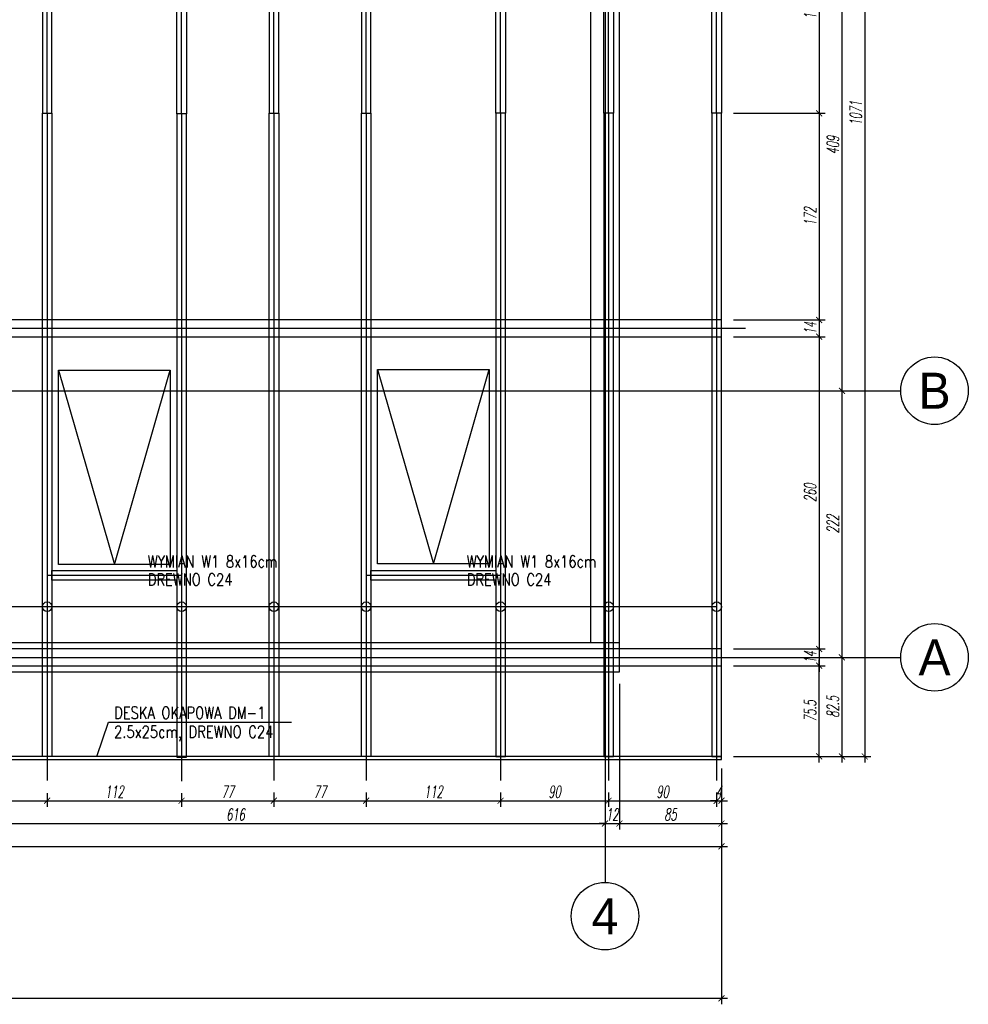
# Model space of a CAD drawing. Header units: millimetres. Extents: x -66901 to 936319, y -323998 to 488548.
# Tile 82 of 84: x 559112 to 567015, y 470682 to 478881. Entities that reach past the tile are written whole.
import ezdxf
from ezdxf.enums import TextEntityAlignment as Align
from ezdxf.lldxf.tags import DXFTag

# ---------------------------------------------------------------- set-up
doc = ezdxf.new("R2010")
doc.units = ezdxf.units.MM
doc.header["$LTSCALE"] = 5
doc.header["$MEASUREMENT"] = 0
for name, color, linetype in [('K-DREWNO', 15, 'Continuous'), ('k-kleszcze', 41, 'DASHED2'), ('K-OSIE', 1, 'CENTER'), ('K-WYMIARY', 254, 'Continuous'), ('N-20', 254, 'Continuous'), ('N-25', 71, 'Continuous'), ('N-50', 4, 'Continuous'), ('POMOCNICZE', 8, 'DASHED2'), ('S-25', 71, 'Continuous')]:
    doc.layers.add(name, color=color, linetype=linetype)
doc.styles.add('GENERATED_STYLE_3', font='txt')
doc.styles.add('ROMANS', font='romans.shx', dxfattribs={"width": 0.8, "oblique": 10})
doc.styles.add('WYMIARY', font='romans.shx', dxfattribs={"width": 0.6, "oblique": 10})
tags = doc.linetypes.add('CENTER', pattern=[2, 1.25, -0.25, 0.25, -0.25]).pattern_tags.tags
tags[10:11] = [DXFTag(74, 4), DXFTag(75, 0), DXFTag(340, '0'), DXFTag(46, 1.0), DXFTag(50, 0.0), DXFTag(44, 0.0), DXFTag(45, 0.0)]
tags[8:9] = [DXFTag(74, 4), DXFTag(75, 0), DXFTag(340, '0'), DXFTag(46, 1.0), DXFTag(50, 0.0), DXFTag(44, 0.0), DXFTag(45, 0.0)]
tags[6:7] = [DXFTag(74, 4), DXFTag(75, 0), DXFTag(340, '0'), DXFTag(46, 1.0), DXFTag(50, 0.0), DXFTag(44, 0.0), DXFTag(45, 0.0)]
tags[4:5] = [DXFTag(74, 4), DXFTag(75, 0), DXFTag(340, '0'), DXFTag(46, 1.0), DXFTag(50, 0.0), DXFTag(44, 0.0), DXFTag(45, 0.0)]
tags = doc.linetypes.add('DASHED2', pattern=[0.375, 0.25, -0.125]).pattern_tags.tags
tags[6:7] = [DXFTag(74, 4), DXFTag(75, 0), DXFTag(340, '0'), DXFTag(46, 1.0), DXFTag(50, 0.0), DXFTag(44, 0.0), DXFTag(45, 0.0)]
tags[4:5] = [DXFTag(74, 4), DXFTag(75, 0), DXFTag(340, '0'), DXFTag(46, 1.0), DXFTag(50, 0.0), DXFTag(44, 0.0), DXFTag(45, 0.0)]
doc.dimstyles.new('CM50', dxfattribs={"dimscale": 50, "dimtxt": 2, "dimasz": 1, "dimexe": 1, "dimexo": 2, "dimgap": 0.5, "dimtad": 1, "dimlfac": 0.1, "dimrnd": 0.5, "dimdsep": 46, "dimtxsty": 'WYMIARY', "dimblk": 'ARCHTICK', "dimcen": 0, "dimdle": 1, "dimclrd": 253, "dimclre": 251, "dimclrt": 30, "dimaunit": 1, "dimadec": 0, "dimazin": 0, "dimtfac": 1, "dimtix": 1, "dimtmove": 0, "dimatfit": 3, "dimldrblk": 'ARCHTICK', "dimfxl": 1, "dimtvp": 0.4, "dimtolj": 1, "dimarcsym": 0})

# ---------------------------------------------------------------- blocks, each defined once
blk = doc.blocks.new('_ArchTick')
at = {"color": 0, "linetype": 'ByBlock', "const_width": 0.15}
blk.add_lwpolyline([(-0.5, -0.5), (0.5, 0.5)], dxfattribs=at)
blk = doc.blocks.new('*D8')
at = {"layer": 'Defpoints', "color": 0, "transparency": 16777216}
for p in [(564957.9, 473501.5), (565772, 473501.5), (564957.9, 472746.5)]:
    blk.add_point(p, dxfattribs=at)
at = {"layer": 'K-WYMIARY', "color": 253, "lineweight": -2, "transparency": 16777216}
blk.add_line((565772, 472696.5), (565772, 473551.5), dxfattribs=at)
at = {"layer": 'K-WYMIARY', "color": 251, "lineweight": -2, "transparency": 16777216}
for p, q in [((565057.9, 473501.5), (565822, 473501.5)), ((565057.9, 472746.5), (565822, 472746.5))]:
    blk.add_line(p, q, dxfattribs=at)
at = {"layer": 'K-WYMIARY', "color": 253, "lineweight": -2, "transparency": 16777216, "xscale": 50, "yscale": 50, "zscale": 50}
for p, rotation in [((565772, 473501.5), 90), ((565772, 472746.5), 270)]:
    blk.add_blockref('_ArchTick', p, dxfattribs=dict(at, rotation=rotation))
at = {"layer": 'K-WYMIARY', "color": 30, "transparency": 16777216, "insert": (565697, 473124), "char_height": 100, "attachment_point": 5, "rotation": 90, "style": 'WYMIARY'}
blk.add_mtext('\\A1;75.5', dxfattribs=at)
blk = doc.blocks.new('*D11')
at = {"layer": 'Defpoints', "color": 0, "transparency": 16777216}
for p in [(565857.5, 479881.5), (565831, 475791.5), (565962, 475791.5)]:
    blk.add_point(p, dxfattribs=at)
at = {"layer": 'K-WYMIARY', "color": 251, "lineweight": -2, "transparency": 16777216}
for p, q in [((565957.5, 479881.5), (566012, 479881.5)), ((565931, 475791.5), (566012, 475791.5))]:
    blk.add_line(p, q, dxfattribs=at)
at = {"layer": 'K-WYMIARY', "color": 253, "lineweight": -2, "transparency": 16777216}
blk.add_line((565962, 479931.5), (565962, 475741.5), dxfattribs=at)
at = {"layer": 'K-WYMIARY', "color": 253, "lineweight": -2, "transparency": 16777216, "xscale": 50, "yscale": 50, "zscale": 50}
for p, rotation in [((565962, 479881.5), 90), ((565962, 475791.5), 270)]:
    blk.add_blockref('_ArchTick', p, dxfattribs=dict(at, rotation=rotation))
at = {"layer": 'K-WYMIARY', "color": 30, "transparency": 16777216, "insert": (565887, 477836.5), "char_height": 100, "attachment_point": 5, "rotation": 90, "style": 'WYMIARY'}
blk.add_mtext('\\A1;409', dxfattribs=at)
blk = doc.blocks.new('*D12')
at = {"layer": 'Defpoints', "color": 0, "transparency": 16777216}
for p in [(565831, 475791.5), (565852.5, 473571.5), (565962, 473571.5)]:
    blk.add_point(p, dxfattribs=at)
at = {"layer": 'K-WYMIARY', "color": 251, "lineweight": -2, "transparency": 16777216}
for p, q in [((565931, 475791.5), (566012, 475791.5)), ((565952.5, 473571.5), (566012, 473571.5))]:
    blk.add_line(p, q, dxfattribs=at)
at = {"layer": 'K-WYMIARY', "color": 253, "lineweight": -2, "transparency": 16777216}
blk.add_line((565962, 475841.5), (565962, 473521.5), dxfattribs=at)
at = {"layer": 'K-WYMIARY', "color": 253, "lineweight": -2, "transparency": 16777216, "xscale": 50, "yscale": 50, "zscale": 50}
for p, rotation in [((565962, 475791.5), 90), ((565962, 473571.5), 270)]:
    blk.add_blockref('_ArchTick', p, dxfattribs=dict(at, rotation=rotation))
at = {"layer": 'K-WYMIARY', "color": 30, "transparency": 16777216, "insert": (565887, 474681.5), "char_height": 100, "attachment_point": 5, "rotation": 90, "style": 'WYMIARY'}
blk.add_mtext('\\A1;222', dxfattribs=at)
blk = doc.blocks.new('*D13')
at = {"layer": 'Defpoints', "color": 0, "transparency": 16777216}
for p in [(565852.5, 473571.5), (564957.9, 472746.5), (565962, 472746.5)]:
    blk.add_point(p, dxfattribs=at)
at = {"layer": 'K-WYMIARY', "color": 251, "lineweight": -2, "transparency": 16777216}
for p, q in [((565952.5, 473571.5), (566012, 473571.5)), ((565057.9, 472746.5), (566012, 472746.5))]:
    blk.add_line(p, q, dxfattribs=at)
at = {"layer": 'K-WYMIARY', "color": 253, "lineweight": -2, "transparency": 16777216}
blk.add_line((565962, 473621.5), (565962, 472696.5), dxfattribs=at)
at = {"layer": 'K-WYMIARY', "color": 253, "lineweight": -2, "transparency": 16777216, "xscale": 50, "yscale": 50, "zscale": 50}
for p, rotation in [((565962, 473571.5), 90), ((565962, 472746.5), 270)]:
    blk.add_blockref('_ArchTick', p, dxfattribs=dict(at, rotation=rotation))
at = {"layer": 'K-WYMIARY', "color": 30, "transparency": 16777216, "insert": (565887, 473159), "char_height": 100, "attachment_point": 5, "rotation": 90, "style": 'WYMIARY'}
blk.add_mtext('\\A1;82.5', dxfattribs=at)
blk = doc.blocks.new('*D14')
at = {"layer": 'Defpoints', "color": 0, "transparency": 16777216}
for p in [(564957.9, 483456.5), (564957.9, 472746.5), (566152, 472746.5)]:
    blk.add_point(p, dxfattribs=at)
at = {"layer": 'K-WYMIARY', "color": 253, "lineweight": -2, "transparency": 16777216}
blk.add_line((566152, 483506.5), (566152, 472696.5), dxfattribs=at)
at = {"layer": 'K-WYMIARY', "color": 251, "lineweight": -2, "transparency": 16777216}
for p, q in [((565057.9, 483456.5), (566202, 483456.5)), ((565057.9, 472746.5), (566202, 472746.5))]:
    blk.add_line(p, q, dxfattribs=at)
at = {"layer": 'K-WYMIARY', "color": 253, "lineweight": -2, "transparency": 16777216, "xscale": 50, "yscale": 50, "zscale": 50}
for p, rotation in [((566152, 483456.5), 90), ((566152, 472746.5), 270)]:
    blk.add_blockref('_ArchTick', p, dxfattribs=dict(at, rotation=rotation))
at = {"layer": 'K-WYMIARY', "color": 30, "transparency": 16777216, "insert": (566077, 478101.5), "char_height": 100, "attachment_point": 5, "rotation": 90, "style": 'WYMIARY'}
blk.add_mtext('\\A1;1071', dxfattribs=at)
blk = doc.blocks.new('*D18')
at = {"layer": 'Defpoints', "color": 0, "transparency": 16777216}
for p in [(557829.9, 472690.5), (563987.9, 472276), (563987.9, 472187.5)]:
    blk.add_point(p, dxfattribs=at)
at = {"layer": 'K-WYMIARY', "color": 251, "lineweight": -2, "transparency": 16777216}
for p, q in [((557829.9, 472590.5), (557829.9, 472137.5)), ((563987.9, 472176), (563987.9, 472137.5))]:
    blk.add_line(p, q, dxfattribs=at)
at = {"layer": 'K-WYMIARY', "color": 253, "lineweight": -2, "transparency": 16777216}
blk.add_line((557779.9, 472187.5), (564037.9, 472187.5), dxfattribs=at)
at = {"layer": 'K-WYMIARY', "color": 253, "lineweight": -2, "transparency": 16777216, "xscale": 50, "yscale": 50, "zscale": 50, "rotation": 180}
blk.add_blockref('_ArchTick', (557829.9, 472187.5), dxfattribs=at)
at = {"layer": 'K-WYMIARY', "color": 253, "lineweight": -2, "transparency": 16777216, "xscale": 50, "yscale": 50, "zscale": 50}
blk.add_blockref('_ArchTick', (563987.9, 472187.5), dxfattribs=at)
at = {"layer": 'K-WYMIARY', "color": 30, "transparency": 16777216, "insert": (560908.9, 472262.5), "char_height": 100, "attachment_point": 5, "style": 'WYMIARY'}
blk.add_mtext('\\A1;616', dxfattribs=at)
blk = doc.blocks.new('*D19')
at = {"layer": 'Defpoints', "color": 0, "transparency": 16777216}
for p in [(564107.9, 473451.5), (563987.9, 472276), (564107.9, 472187.5)]:
    blk.add_point(p, dxfattribs=at)
at = {"layer": 'K-WYMIARY', "color": 251, "lineweight": -2, "transparency": 16777216}
for p, q in [((564107.9, 473351.5), (564107.9, 472137.5)), ((563987.9, 472176), (563987.9, 472137.5))]:
    blk.add_line(p, q, dxfattribs=at)
at = {"layer": 'K-WYMIARY', "color": 253, "lineweight": -2, "transparency": 16777216}
for p, q in [((563987.9, 472187.5), (563937.9, 472187.5)), ((563987.9, 472187.5), (564107.9, 472187.5)), ((564107.9, 472187.5), (564157.9, 472187.5))]:
    blk.add_line(p, q, dxfattribs=at)
at = {"layer": 'K-WYMIARY', "color": 253, "lineweight": -2, "transparency": 16777216, "xscale": 50, "yscale": 50, "zscale": 50}
blk.add_blockref('_ArchTick', (563987.9, 472187.5), dxfattribs=at)
at = {"layer": 'K-WYMIARY', "color": 253, "lineweight": -2, "transparency": 16777216, "xscale": 50, "yscale": 50, "zscale": 50, "rotation": 180}
blk.add_blockref('_ArchTick', (564107.9, 472187.5), dxfattribs=at)
at = {"layer": 'K-WYMIARY', "color": 30, "transparency": 16777216, "insert": (564047.9, 472262.5), "char_height": 100, "attachment_point": 5, "style": 'WYMIARY'}
blk.add_mtext('\\A1;12', dxfattribs=at)
blk = doc.blocks.new('*D20')
at = {"layer": 'Defpoints', "color": 0, "transparency": 16777216}
for p in [(546807.9, 473451.5), (564957.9, 472746.5), (564957.9, 471997.5)]:
    blk.add_point(p, dxfattribs=at)
at = {"layer": 'K-WYMIARY', "color": 251, "lineweight": -2, "transparency": 16777216}
for p, q in [((546807.9, 473351.5), (546807.9, 471947.5)), ((564957.9, 472646.5), (564957.9, 471947.5))]:
    blk.add_line(p, q, dxfattribs=at)
at = {"layer": 'K-WYMIARY', "color": 253, "lineweight": -2, "transparency": 16777216}
blk.add_line((546757.9, 471997.5), (565007.9, 471997.5), dxfattribs=at)
at = {"layer": 'K-WYMIARY', "color": 253, "lineweight": -2, "transparency": 16777216, "xscale": 50, "yscale": 50, "zscale": 50, "rotation": 180}
blk.add_blockref('_ArchTick', (546807.9, 471997.5), dxfattribs=at)
at = {"layer": 'K-WYMIARY', "color": 253, "lineweight": -2, "transparency": 16777216, "xscale": 50, "yscale": 50, "zscale": 50}
blk.add_blockref('_ArchTick', (564957.9, 471997.5), dxfattribs=at)
at = {"layer": 'K-WYMIARY', "color": 30, "transparency": 16777216, "insert": (555882.9, 472072.5), "char_height": 100, "attachment_point": 5, "style": 'WYMIARY'}
blk.add_mtext('\\A1;1815', dxfattribs=at)
blk = doc.blocks.new('*D29')
at = {"layer": 'Defpoints', "color": 0, "transparency": 16777216}
for p in [(564107.9, 473451.5), (564957.9, 472746.5), (564957.9, 472187.5)]:
    blk.add_point(p, dxfattribs=at)
at = {"layer": 'K-WYMIARY', "color": 251, "lineweight": -2, "transparency": 16777216}
for p, q in [((564107.9, 473351.5), (564107.9, 472137.5)), ((564957.9, 472646.5), (564957.9, 472137.5))]:
    blk.add_line(p, q, dxfattribs=at)
at = {"layer": 'K-WYMIARY', "color": 253, "lineweight": -2, "transparency": 16777216}
blk.add_line((564057.9, 472187.5), (565007.9, 472187.5), dxfattribs=at)
at = {"layer": 'K-WYMIARY', "color": 253, "lineweight": -2, "transparency": 16777216, "xscale": 50, "yscale": 50, "zscale": 50, "rotation": 180}
blk.add_blockref('_ArchTick', (564107.9, 472187.5), dxfattribs=at)
at = {"layer": 'K-WYMIARY', "color": 253, "lineweight": -2, "transparency": 16777216, "xscale": 50, "yscale": 50, "zscale": 50}
blk.add_blockref('_ArchTick', (564957.9, 472187.5), dxfattribs=at)
at = {"layer": 'K-WYMIARY', "color": 30, "transparency": 16777216, "insert": (564532.9, 472262.5), "char_height": 100, "attachment_point": 5, "style": 'WYMIARY'}
blk.add_mtext('\\A1;85', dxfattribs=at)
blk = doc.blocks.new('*D57')
at = {"layer": 'Defpoints', "color": 0, "transparency": 16777216}
for p in [(558399.9, 472541), (559340.6, 472541), (559340.6, 472377.5)]:
    blk.add_point(p, dxfattribs=at)
at = {"layer": 'K-WYMIARY', "color": 251, "lineweight": -2, "transparency": 16777216}
for p, q in [((558399.9, 472441), (558399.9, 472327.5)), ((559340.6, 472441), (559340.6, 472327.5))]:
    blk.add_line(p, q, dxfattribs=at)
at = {"layer": 'K-WYMIARY', "color": 253, "lineweight": -2, "transparency": 16777216}
blk.add_line((558349.9, 472377.5), (559390.6, 472377.5), dxfattribs=at)
at = {"layer": 'K-WYMIARY', "color": 253, "lineweight": -2, "transparency": 16777216, "xscale": 50, "yscale": 50, "zscale": 50, "rotation": 180}
blk.add_blockref('_ArchTick', (558399.9, 472377.5), dxfattribs=at)
at = {"layer": 'K-WYMIARY', "color": 253, "lineweight": -2, "transparency": 16777216, "xscale": 50, "yscale": 50, "zscale": 50}
blk.add_blockref('_ArchTick', (559340.6, 472377.5), dxfattribs=at)
at = {"layer": 'K-WYMIARY', "color": 30, "transparency": 16777216, "insert": (558870.2, 472452.5), "char_height": 100, "attachment_point": 5, "style": 'WYMIARY'}
blk.add_mtext('\\A1;94', dxfattribs=at)
blk = doc.blocks.new('*D58')
at = {"layer": 'Defpoints', "color": 0, "transparency": 16777216}
for p in [(559340.6, 472541), (560460.5, 472541), (560460.5, 472377.5)]:
    blk.add_point(p, dxfattribs=at)
at = {"layer": 'K-WYMIARY', "color": 251, "lineweight": -2, "transparency": 16777216}
for p, q in [((559340.6, 472441), (559340.6, 472327.5)), ((560460.5, 472441), (560460.5, 472327.5))]:
    blk.add_line(p, q, dxfattribs=at)
at = {"layer": 'K-WYMIARY', "color": 253, "lineweight": -2, "transparency": 16777216}
blk.add_line((559290.6, 472377.5), (560510.5, 472377.5), dxfattribs=at)
at = {"layer": 'K-WYMIARY', "color": 253, "lineweight": -2, "transparency": 16777216, "xscale": 50, "yscale": 50, "zscale": 50, "rotation": 180}
blk.add_blockref('_ArchTick', (559340.6, 472377.5), dxfattribs=at)
at = {"layer": 'K-WYMIARY', "color": 253, "lineweight": -2, "transparency": 16777216, "xscale": 50, "yscale": 50, "zscale": 50}
blk.add_blockref('_ArchTick', (560460.5, 472377.5), dxfattribs=at)
at = {"layer": 'K-WYMIARY', "color": 30, "transparency": 16777216, "insert": (559900.5, 472452.5), "char_height": 100, "attachment_point": 5, "style": 'WYMIARY'}
blk.add_mtext('\\A1;112', dxfattribs=at)
blk = doc.blocks.new('*D59')
at = {"layer": 'Defpoints', "color": 0, "transparency": 16777216}
for p in [(560460.5, 472541), (561229.2, 472546.5), (561229.2, 472377.5)]:
    blk.add_point(p, dxfattribs=at)
at = {"layer": 'K-WYMIARY', "color": 251, "lineweight": -2, "transparency": 16777216}
for p, q in [((560460.5, 472441), (560460.5, 472327.5)), ((561229.2, 472446.5), (561229.2, 472327.5))]:
    blk.add_line(p, q, dxfattribs=at)
at = {"layer": 'K-WYMIARY', "color": 253, "lineweight": -2, "transparency": 16777216}
blk.add_line((560410.5, 472377.5), (561279.2, 472377.5), dxfattribs=at)
at = {"layer": 'K-WYMIARY', "color": 253, "lineweight": -2, "transparency": 16777216, "xscale": 50, "yscale": 50, "zscale": 50, "rotation": 180}
blk.add_blockref('_ArchTick', (560460.5, 472377.5), dxfattribs=at)
at = {"layer": 'K-WYMIARY', "color": 253, "lineweight": -2, "transparency": 16777216, "xscale": 50, "yscale": 50, "zscale": 50}
blk.add_blockref('_ArchTick', (561229.2, 472377.5), dxfattribs=at)
at = {"layer": 'K-WYMIARY', "color": 30, "transparency": 16777216, "insert": (560844.9, 472452.5), "char_height": 100, "attachment_point": 5, "style": 'WYMIARY'}
blk.add_mtext('\\A1;77', dxfattribs=at)
blk = doc.blocks.new('*D60')
at = {"layer": 'Defpoints', "color": 0, "transparency": 16777216}
for p in [(561229.2, 472546.5), (561998, 472546.5), (561998, 472377.5)]:
    blk.add_point(p, dxfattribs=at)
at = {"layer": 'K-WYMIARY', "color": 251, "lineweight": -2, "transparency": 16777216}
for p, q in [((561229.2, 472446.5), (561229.2, 472327.5)), ((561998, 472446.5), (561998, 472327.5))]:
    blk.add_line(p, q, dxfattribs=at)
at = {"layer": 'K-WYMIARY', "color": 253, "lineweight": -2, "transparency": 16777216}
blk.add_line((561179.2, 472377.5), (562048, 472377.5), dxfattribs=at)
at = {"layer": 'K-WYMIARY', "color": 253, "lineweight": -2, "transparency": 16777216, "xscale": 50, "yscale": 50, "zscale": 50, "rotation": 180}
blk.add_blockref('_ArchTick', (561229.2, 472377.5), dxfattribs=at)
at = {"layer": 'K-WYMIARY', "color": 253, "lineweight": -2, "transparency": 16777216, "xscale": 50, "yscale": 50, "zscale": 50}
blk.add_blockref('_ArchTick', (561998, 472377.5), dxfattribs=at)
at = {"layer": 'K-WYMIARY', "color": 30, "transparency": 16777216, "insert": (561613.6, 472452.5), "char_height": 100, "attachment_point": 5, "style": 'WYMIARY'}
blk.add_mtext('\\A1;77', dxfattribs=at)
blk = doc.blocks.new('*D61')
at = {"layer": 'Defpoints', "color": 0, "transparency": 16777216}
for p in [(561998, 472546.5), (563117.9, 472546.5), (563117.9, 472377.5)]:
    blk.add_point(p, dxfattribs=at)
at = {"layer": 'K-WYMIARY', "color": 251, "lineweight": -2, "transparency": 16777216}
for p, q in [((561998, 472446.5), (561998, 472327.5)), ((563117.9, 472446.5), (563117.9, 472327.5))]:
    blk.add_line(p, q, dxfattribs=at)
at = {"layer": 'K-WYMIARY', "color": 253, "lineweight": -2, "transparency": 16777216}
blk.add_line((561948, 472377.5), (563167.9, 472377.5), dxfattribs=at)
at = {"layer": 'K-WYMIARY', "color": 253, "lineweight": -2, "transparency": 16777216, "xscale": 50, "yscale": 50, "zscale": 50, "rotation": 180}
blk.add_blockref('_ArchTick', (561998, 472377.5), dxfattribs=at)
at = {"layer": 'K-WYMIARY', "color": 253, "lineweight": -2, "transparency": 16777216, "xscale": 50, "yscale": 50, "zscale": 50}
blk.add_blockref('_ArchTick', (563117.9, 472377.5), dxfattribs=at)
at = {"layer": 'K-WYMIARY', "color": 30, "transparency": 16777216, "insert": (562558, 472452.5), "char_height": 100, "attachment_point": 5, "style": 'WYMIARY'}
blk.add_mtext('\\A1;112', dxfattribs=at)
blk = doc.blocks.new('*D62')
at = {"layer": 'Defpoints', "color": 0, "transparency": 16777216}
for p in [(563117.9, 472546.5), (564017.9, 472546.5), (564017.9, 472377.5)]:
    blk.add_point(p, dxfattribs=at)
at = {"layer": 'K-WYMIARY', "color": 251, "lineweight": -2, "transparency": 16777216}
for p, q in [((563117.9, 472446.5), (563117.9, 472327.5)), ((564017.9, 472446.5), (564017.9, 472327.5))]:
    blk.add_line(p, q, dxfattribs=at)
at = {"layer": 'K-WYMIARY', "color": 253, "lineweight": -2, "transparency": 16777216}
blk.add_line((563067.9, 472377.5), (564067.9, 472377.5), dxfattribs=at)
at = {"layer": 'K-WYMIARY', "color": 253, "lineweight": -2, "transparency": 16777216, "xscale": 50, "yscale": 50, "zscale": 50, "rotation": 180}
blk.add_blockref('_ArchTick', (563117.9, 472377.5), dxfattribs=at)
at = {"layer": 'K-WYMIARY', "color": 253, "lineweight": -2, "transparency": 16777216, "xscale": 50, "yscale": 50, "zscale": 50}
blk.add_blockref('_ArchTick', (564017.9, 472377.5), dxfattribs=at)
at = {"layer": 'K-WYMIARY', "color": 30, "transparency": 16777216, "insert": (563567.9, 472452.5), "char_height": 100, "attachment_point": 5, "style": 'WYMIARY'}
blk.add_mtext('\\A1;90', dxfattribs=at)
blk = doc.blocks.new('*D63')
at = {"layer": 'Defpoints', "color": 0, "transparency": 16777216}
for p in [(564017.9, 472546.5), (564917.9, 472546.5), (564917.9, 472377.5)]:
    blk.add_point(p, dxfattribs=at)
at = {"layer": 'K-WYMIARY', "color": 251, "lineweight": -2, "transparency": 16777216}
for p, q in [((564017.9, 472446.5), (564017.9, 472327.5)), ((564917.9, 472446.5), (564917.9, 472327.5))]:
    blk.add_line(p, q, dxfattribs=at)
at = {"layer": 'K-WYMIARY', "color": 253, "lineweight": -2, "transparency": 16777216}
blk.add_line((563967.9, 472377.5), (564967.9, 472377.5), dxfattribs=at)
at = {"layer": 'K-WYMIARY', "color": 253, "lineweight": -2, "transparency": 16777216, "xscale": 50, "yscale": 50, "zscale": 50, "rotation": 180}
blk.add_blockref('_ArchTick', (564017.9, 472377.5), dxfattribs=at)
at = {"layer": 'K-WYMIARY', "color": 253, "lineweight": -2, "transparency": 16777216, "xscale": 50, "yscale": 50, "zscale": 50}
blk.add_blockref('_ArchTick', (564917.9, 472377.5), dxfattribs=at)
at = {"layer": 'K-WYMIARY', "color": 30, "transparency": 16777216, "insert": (564467.9, 472452.5), "char_height": 100, "attachment_point": 5, "style": 'WYMIARY'}
blk.add_mtext('\\A1;90', dxfattribs=at)
blk = doc.blocks.new('*D64')
at = {"layer": 'Defpoints', "color": 0, "transparency": 16777216}
for p in [(564957.9, 472746.5), (564917.9, 472546.5), (564957.9, 472377.5)]:
    blk.add_point(p, dxfattribs=at)
at = {"layer": 'K-WYMIARY', "color": 251, "lineweight": -2, "transparency": 16777216}
for p, q in [((564957.9, 472646.5), (564957.9, 472327.5)), ((564917.9, 472446.5), (564917.9, 472327.5))]:
    blk.add_line(p, q, dxfattribs=at)
at = {"layer": 'K-WYMIARY', "color": 253, "lineweight": -2, "transparency": 16777216}
for p, q in [((564917.9, 472377.5), (564867.9, 472377.5)), ((564917.9, 472377.5), (564957.9, 472377.5)), ((564957.9, 472377.5), (565007.9, 472377.5))]:
    blk.add_line(p, q, dxfattribs=at)
at = {"layer": 'K-WYMIARY', "color": 253, "lineweight": -2, "transparency": 16777216, "xscale": 50, "yscale": 50, "zscale": 50}
blk.add_blockref('_ArchTick', (564917.9, 472377.5), dxfattribs=at)
at = {"layer": 'K-WYMIARY', "color": 253, "lineweight": -2, "transparency": 16777216, "xscale": 50, "yscale": 50, "zscale": 50, "rotation": 180}
blk.add_blockref('_ArchTick', (564957.9, 472377.5), dxfattribs=at)
at = {"layer": 'K-WYMIARY', "color": 30, "transparency": 16777216, "insert": (564937.9, 472452.5), "char_height": 100, "attachment_point": 5, "style": 'WYMIARY'}
blk.add_mtext('\\A1;4', dxfattribs=at)
blk = doc.blocks.new('*D67')
at = {"layer": 'Defpoints', "color": 0, "transparency": 16777216}
for p in [(564957.9, 479821.5), (564957.9, 478101.5), (565772, 478101.5)]:
    blk.add_point(p, dxfattribs=at)
at = {"layer": 'K-WYMIARY', "color": 253, "lineweight": -2, "transparency": 16777216}
blk.add_line((565772, 479871.5), (565772, 478051.5), dxfattribs=at)
at = {"layer": 'K-WYMIARY', "color": 251, "lineweight": -2, "transparency": 16777216}
for p, q in [((565057.9, 479821.5), (565822, 479821.5)), ((565057.9, 478101.5), (565822, 478101.5))]:
    blk.add_line(p, q, dxfattribs=at)
at = {"layer": 'K-WYMIARY', "color": 253, "lineweight": -2, "transparency": 16777216, "xscale": 50, "yscale": 50, "zscale": 50}
for p, rotation in [((565772, 479821.5), 90), ((565772, 478101.5), 270)]:
    blk.add_blockref('_ArchTick', p, dxfattribs=dict(at, rotation=rotation))
at = {"layer": 'K-WYMIARY', "color": 30, "transparency": 16777216, "insert": (565697, 478961.5), "char_height": 100, "attachment_point": 5, "rotation": 90, "style": 'WYMIARY'}
blk.add_mtext('\\A1;172', dxfattribs=at)
blk = doc.blocks.new('*D68')
at = {"layer": 'Defpoints', "color": 0, "transparency": 16777216}
for p in [(564957.9, 478101.5), (564957.9, 476381.5), (565772, 476381.5)]:
    blk.add_point(p, dxfattribs=at)
at = {"layer": 'K-WYMIARY', "color": 253, "lineweight": -2, "transparency": 16777216}
blk.add_line((565772, 478151.5), (565772, 476331.5), dxfattribs=at)
at = {"layer": 'K-WYMIARY', "color": 251, "lineweight": -2, "transparency": 16777216}
for p, q in [((565057.9, 478101.5), (565822, 478101.5)), ((565057.9, 476381.5), (565822, 476381.5))]:
    blk.add_line(p, q, dxfattribs=at)
at = {"layer": 'K-WYMIARY', "color": 253, "lineweight": -2, "transparency": 16777216, "xscale": 50, "yscale": 50, "zscale": 50}
for p, rotation in [((565772, 478101.5), 90), ((565772, 476381.5), 270)]:
    blk.add_blockref('_ArchTick', p, dxfattribs=dict(at, rotation=rotation))
at = {"layer": 'K-WYMIARY', "color": 30, "transparency": 16777216, "insert": (565697, 477241.5), "char_height": 100, "attachment_point": 5, "rotation": 90, "style": 'WYMIARY'}
blk.add_mtext('\\A1;172', dxfattribs=at)
blk = doc.blocks.new('*D69')
at = {"layer": 'Defpoints', "color": 0, "transparency": 16777216}
for p in [(564957.9, 476381.5), (564957.9, 476241.5), (565772, 476241.5)]:
    blk.add_point(p, dxfattribs=at)
at = {"layer": 'K-WYMIARY', "color": 253, "lineweight": -2, "transparency": 16777216}
blk.add_line((565772, 476431.5), (565772, 476191.5), dxfattribs=at)
at = {"layer": 'K-WYMIARY', "color": 251, "lineweight": -2, "transparency": 16777216}
for p, q in [((565057.9, 476381.5), (565822, 476381.5)), ((565057.9, 476241.5), (565822, 476241.5))]:
    blk.add_line(p, q, dxfattribs=at)
at = {"layer": 'K-WYMIARY', "color": 253, "lineweight": -2, "transparency": 16777216, "xscale": 50, "yscale": 50, "zscale": 50}
for p, rotation in [((565772, 476381.5), 90), ((565772, 476241.5), 270)]:
    blk.add_blockref('_ArchTick', p, dxfattribs=dict(at, rotation=rotation))
at = {"layer": 'K-WYMIARY', "color": 30, "transparency": 16777216, "insert": (565697, 476311.5), "char_height": 100, "attachment_point": 5, "rotation": 90, "style": 'WYMIARY'}
blk.add_mtext('\\A1;14', dxfattribs=at)
blk = doc.blocks.new('*D70')
at = {"layer": 'Defpoints', "color": 0, "transparency": 16777216}
for p in [(564957.9, 476241.5), (564957.9, 473641.5), (565772, 473641.5)]:
    blk.add_point(p, dxfattribs=at)
at = {"layer": 'K-WYMIARY', "color": 253, "lineweight": -2, "transparency": 16777216}
blk.add_line((565772, 476291.5), (565772, 473591.5), dxfattribs=at)
at = {"layer": 'K-WYMIARY', "color": 251, "lineweight": -2, "transparency": 16777216}
for p, q in [((565057.9, 476241.5), (565822, 476241.5)), ((565057.9, 473641.5), (565822, 473641.5))]:
    blk.add_line(p, q, dxfattribs=at)
at = {"layer": 'K-WYMIARY', "color": 253, "lineweight": -2, "transparency": 16777216, "xscale": 50, "yscale": 50, "zscale": 50}
for p, rotation in [((565772, 476241.5), 90), ((565772, 473641.5), 270)]:
    blk.add_blockref('_ArchTick', p, dxfattribs=dict(at, rotation=rotation))
at = {"layer": 'K-WYMIARY', "color": 30, "transparency": 16777216, "insert": (565697, 474941.5), "char_height": 100, "attachment_point": 5, "rotation": 90, "style": 'WYMIARY'}
blk.add_mtext('\\A1;260', dxfattribs=at)
blk = doc.blocks.new('*D71')
at = {"layer": 'Defpoints', "color": 0, "transparency": 16777216}
for p in [(564957.9, 473641.5), (564957.9, 473501.5), (565772, 473501.5)]:
    blk.add_point(p, dxfattribs=at)
at = {"layer": 'K-WYMIARY', "color": 251, "lineweight": -2, "transparency": 16777216}
for p, q in [((565057.9, 473641.5), (565822, 473641.5)), ((565057.9, 473501.5), (565822, 473501.5))]:
    blk.add_line(p, q, dxfattribs=at)
at = {"layer": 'K-WYMIARY', "color": 253, "lineweight": -2, "transparency": 16777216}
blk.add_line((565772, 473691.5), (565772, 473451.5), dxfattribs=at)
at = {"layer": 'K-WYMIARY', "color": 253, "lineweight": -2, "transparency": 16777216, "xscale": 50, "yscale": 50, "zscale": 50}
for p, rotation in [((565772, 473641.5), 90), ((565772, 473501.5), 270)]:
    blk.add_blockref('_ArchTick', p, dxfattribs=dict(at, rotation=rotation))
at = {"layer": 'K-WYMIARY', "color": 30, "transparency": 16777216, "insert": (565697, 473571.5), "char_height": 100, "attachment_point": 5, "rotation": 90, "style": 'WYMIARY'}
blk.add_mtext('\\A1;14', dxfattribs=at)
blk = doc.blocks.new('*D116')
at = {"layer": 'Defpoints', "color": 0, "transparency": 16777216}
for p in [(545957.9, 472721.5), (564957.9, 472721.5), (564957.9, 470732.5)]:
    blk.add_point(p, dxfattribs=at)
at = {"layer": 'K-WYMIARY', "color": 251, "lineweight": -2, "transparency": 16777216}
for p, q in [((545957.9, 472621.5), (545957.9, 470682.5)), ((564957.9, 472621.5), (564957.9, 470682.5))]:
    blk.add_line(p, q, dxfattribs=at)
at = {"layer": 'K-WYMIARY', "color": 253, "lineweight": -2, "transparency": 16777216}
blk.add_line((545907.9, 470732.5), (565007.9, 470732.5), dxfattribs=at)
at = {"layer": 'K-WYMIARY', "color": 253, "lineweight": -2, "transparency": 16777216, "xscale": 50, "yscale": 50, "zscale": 50, "rotation": 180}
blk.add_blockref('_ArchTick', (545957.9, 470732.5), dxfattribs=at)
at = {"layer": 'K-WYMIARY', "color": 253, "lineweight": -2, "transparency": 16777216, "xscale": 50, "yscale": 50, "zscale": 50}
blk.add_blockref('_ArchTick', (564957.9, 470732.5), dxfattribs=at)
at = {"layer": 'K-WYMIARY', "color": 30, "transparency": 16777216, "insert": (555457.9, 470807.5), "char_height": 100, "attachment_point": 5, "style": 'WYMIARY'}
blk.add_mtext('\\A1;1900', dxfattribs=at)

msp = doc.modelspace()

# ---------------------------------------------------------------- linework, layer by layer
at = {"layer": 'K-DREWNO'}
for points in [[(559380.602, 483456.489), (559300.602, 483456.489), (559300.602, 478101.489), (559380.602, 478101.489)], [(560420.474, 483451.001), (560500.474, 483451.001), (560500.474, 478096.001), (560420.474, 478096.001)], [(561269.245, 483456.489), (561189.245, 483456.489), (561189.245, 478101.489), (561269.245, 478101.489)], [(562038.016, 483456.489), (561958.016, 483456.489), (561958.016, 478101.489), (562038.016, 478101.489)], [(563077.889, 483456.489), (563157.889, 483456.489), (563157.889, 478101.489), (563077.889, 478101.489)], [(563977.889, 483456.489), (564057.889, 483456.489), (564057.889, 478101.489), (563977.889, 478101.489)], [(564877.889, 483456.489), (564957.889, 483456.489), (564957.889, 478101.489), (564877.889, 478101.489)], [(559380.602, 472746.489), (559300.602, 472746.489), (559300.602, 478101.489), (559380.602, 478101.489)], [(560420.474, 472741.001), (560500.474, 472741.001), (560500.474, 478096.001), (560420.474, 478096.001)], [(561269.245, 472746.489), (561189.245, 472746.489), (561189.245, 478101.489), (561269.245, 478101.489)], [(562038.016, 472746.489), (561958.016, 472746.489), (561958.016, 478101.489), (562038.016, 478101.489)], [(563077.889, 472746.489), (563157.889, 472746.489), (563157.889, 478101.489), (563077.889, 478101.489)], [(563977.889, 472746.489), (564057.889, 472746.489), (564057.889, 478101.489), (563977.889, 478101.489)], [(564877.889, 472746.489), (564957.889, 472746.489), (564957.889, 478101.489), (564877.889, 478101.489)], [(564957.889, 476241.489), (564957.889, 476381.489), (545957.889, 476381.489), (545957.889, 476241.489)], [(559380.602, 474214.22), (559380.602, 474294.22), (560420.474, 474294.22), (560420.474, 474214.22)], [(562038.016, 474214.22), (562038.016, 474294.22), (563077.889, 474294.22), (563077.889, 474214.22)], [(545957.889, 473501.489), (564957.889, 473501.489), (564957.889, 473641.489), (545957.889, 473641.489)]]:
    msp.add_lwpolyline(points, close=True, dxfattribs=at)
at = {"layer": 'k-kleszcze'}
msp.add_lwpolyline([(545957.889, 472746.489), (545957.889, 472721.489), (564957.889, 472721.489), (564957.889, 472746.489)], close=True, dxfattribs=at)
at = {"layer": 'K-OSIE'}
for p, q in [((563987.882, 484758), (563987.882, 471697.5)), ((559340.602, 478101.489), (559340.602, 483656.489)), ((560460.474, 478096.001), (560460.474, 483651.001)), ((561229.245, 478101.489), (561229.245, 483656.489)), ((561998.016, 478101.489), (561998.016, 483656.489)), ((563117.889, 478101.489), (563117.889, 483656.489)), ((564017.889, 478101.489), (564017.889, 483656.489)), ((564917.889, 478101.489), (564917.889, 483656.489)), ((559340.602, 478101.489), (559340.602, 472546.489)), ((560460.474, 478096.001), (560460.474, 472541.001)), ((561229.245, 478101.489), (561229.245, 472546.489)), ((561998.016, 478101.489), (561998.016, 472546.489)), ((563117.889, 478101.489), (563117.889, 472546.489)), ((564017.889, 478101.489), (564017.889, 472546.489)), ((564917.889, 478101.489), (564917.889, 472546.489)), ((545757.889, 476311.489), (565157.889, 476311.489)), ((545011.277, 475791.489), (566452, 475791.489)), ((560460.474, 474254.22), (559340.602, 474254.22)), ((563117.889, 474254.22), (561998.016, 474254.22)), ((545011.277, 473571.489), (566452, 473571.489))]:
    msp.add_line(p, q, dxfattribs=at)
for centre in [(566733.25, 475791.489), (566733.25, 473571.489), (563987.882, 471416.25)]:
    msp.add_circle(centre, 281.25, dxfattribs=at)
at = {"layer": 'N-20'}
for p, q in [((564917.889, 473993), (545997.889, 473993)), ((559753, 472746.489), (559850.54, 473030.5))]:
    msp.add_line(p, q, dxfattribs=at)
for points in [[(563867.889, 482511.489), (563867.889, 473691.489)], [(564107.889, 473691.489), (564107.889, 482511.489)]]:
    msp.add_lwpolyline(points, dxfattribs=at)
msp.add_lwpolyline([(564107.889, 473691.489), (546807.889, 473691.489), (546807.889, 473451.489), (564107.889, 473451.489)], close=True, dxfattribs=at)
at = {"layer": 'N-25'}
for centre in [(559340.602, 473993), (560460.474, 473993), (561229.245, 473993), (561998.016, 473993), (563117.889, 473993), (564017.889, 473993), (564917.889, 473993)]:
    msp.add_circle(centre, 40, dxfattribs=at)
at = {"layer": 'POMOCNICZE'}
for points in [[(559435.529, 475963.659), (560365.547, 475963.659), (560365.547, 474344.32), (559435.529, 474344.32)], [(562092.944, 475969.146), (563022.961, 475969.146), (563022.961, 474349.807), (562092.944, 474349.807)]]:
    msp.add_lwpolyline(points, close=True, dxfattribs=at)
for points in [[(559435.529, 475963.659), (559900.538, 474344.32), (560365.547, 475963.659)], [(562092.944, 475969.146), (562557.952, 474349.807), (563022.961, 475969.146)]]:
    msp.add_lwpolyline(points, dxfattribs=at)
at = {"layer": 'S-25'}
msp.add_line((559850.54, 473030.5), (561374.983, 473030.5), dxfattribs=at)

# ---------------------------------------------------------------- texts
at = {"layer": 'N-50', "style": 'GENERATED_STYLE_3'}
for s, p in [('B', (566733.25, 475791.489)), ('A', (566733.25, 473571.489)), ('4', (563987.882, 471416.25))]:
    msp.add_text(s, height=300, dxfattribs=at).set_placement(p, align=Align.MIDDLE)
at = {"layer": 'S-25', "style": 'ROMANS', "width": 0.8}
for s, p in [('WYMIAN W1 8x16cm', (560178.226, 474319.22)), ('WYMIAN W1 8x16cm', (562835.64, 474319.22)), ('DREWNO C24', (560178.226, 474169.22)), ('DREWNO C24', (562835.64, 474169.22)), ('DESKA OKAPOWA DM-1', (559898, 473060.5)), ('2.5x25cm, DREWNO C24', (559898, 472901.432))]:
    msp.add_text(s, height=100, rotation=0, dxfattribs=at).set_placement(p)

# ---------------------------------------------------------------- dimensions: what is measured, and where the dimension line sits
at = {"layer": 'K-WYMIARY'}
for base, p1, p2, picture, middle in [((566152, 472746.489), (564957.889, 483456.489), (564957.889, 472746.489), '*D14', (566077, 478101.489)), ((565772, 478101.489), (564957.889, 479821.489), (564957.889, 478101.489), '*D67', (565697, 478961.489)), ((565962, 475791.489), (565857.5, 479881.489), (565831, 475791.489), '*D11', (565887, 477836.489)), ((565772, 476381.489), (564957.889, 478101.489), (564957.889, 476381.489), '*D68', (565697, 477241.489)), ((565772, 476241.489), (564957.889, 476381.489), (564957.889, 476241.489), '*D69', (565697, 476311.489)), ((565772, 473641.489), (564957.889, 476241.489), (564957.889, 473641.489), '*D70', (565697, 474941.489)), ((565962, 473571.489), (565831, 475791.489), (565852.5, 473571.489), '*D12', (565887, 474681.489)), ((565772, 473501.489), (564957.889, 473641.489), (564957.889, 473501.489), '*D71', (565697, 473571.489)), ((565962, 472746.489), (565852.5, 473571.489), (564957.889, 472746.489), '*D13', (565887, 473158.989)), ((565772, 473501.489), (564957.889, 472746.489), (564957.889, 473501.489), '*D8', (565697, 473123.989))]:
    dim = msp.add_linear_dim(base=base, p1=p1, p2=p2, angle=90, dimstyle='CM50', override={"dimtmove": 1, "dimfxl": 0}, dxfattribs=at)
    dim.commit()
    dim.dimension.update_dxf_attribs({"geometry": picture, "text_midpoint": middle})
for base, p1, p2, picture, middle in [((564957.889, 471997.5), (546807.889, 473451.489), (564957.889, 472746.489), '*D20', (555882.889, 472072.5)), ((564107.889, 472187.5), (563987.882, 472276), (564107.889, 473451.489), '*D19', (564047.885, 472262.5)), ((564957.889, 472187.5), (564107.889, 473451.489), (564957.889, 472746.489), '*D29', (564532.889, 472262.5)), ((564957.889, 472377.5), (564917.889, 472546.489), (564957.889, 472746.489), '*D64', (564937.889, 472452.5)), ((564957.889, 470732.5), (545957.889, 472721.489), (564957.889, 472721.489), '*D116', (555457.889, 470807.5)), ((563987.882, 472187.5), (557829.852, 472690.5), (563987.882, 472276), '*D18', (560908.867, 472262.5)), ((559340.6016, 472377.5), (558399.8517, 472541.0015), (559340.6016, 472541.0015), '*D57', (558870.2267, 472452.5)), ((560460.474, 472377.5), (559340.602, 472541.001), (560460.474, 472541.001), '*D58', (559900.538, 472452.5)), ((561229.245, 472377.5), (560460.474, 472541.001), (561229.245, 472546.489), '*D59', (560844.86, 472452.5)), ((561998.016, 472377.5), (561229.245, 472546.489), (561998.016, 472546.489), '*D60', (561613.631, 472452.5)), ((563117.889, 472377.5), (561998.016, 472546.489), (563117.889, 472546.489), '*D61', (562557.952, 472452.5)), ((564017.889, 472377.5), (563117.889, 472546.489), (564017.889, 472546.489), '*D62', (563567.889, 472452.5)), ((564917.889, 472377.5), (564017.889, 472546.489), (564917.889, 472546.489), '*D63', (564467.889, 472452.5))]:
    dim = msp.add_linear_dim(base=base, p1=p1, p2=p2, dimstyle='CM50', override={"dimtmove": 1, "dimfxl": 0}, dxfattribs=at)
    dim.commit()
    dim.dimension.update_dxf_attribs({"geometry": picture, "text_midpoint": middle})

doc.saveas('drawing.dxf')
